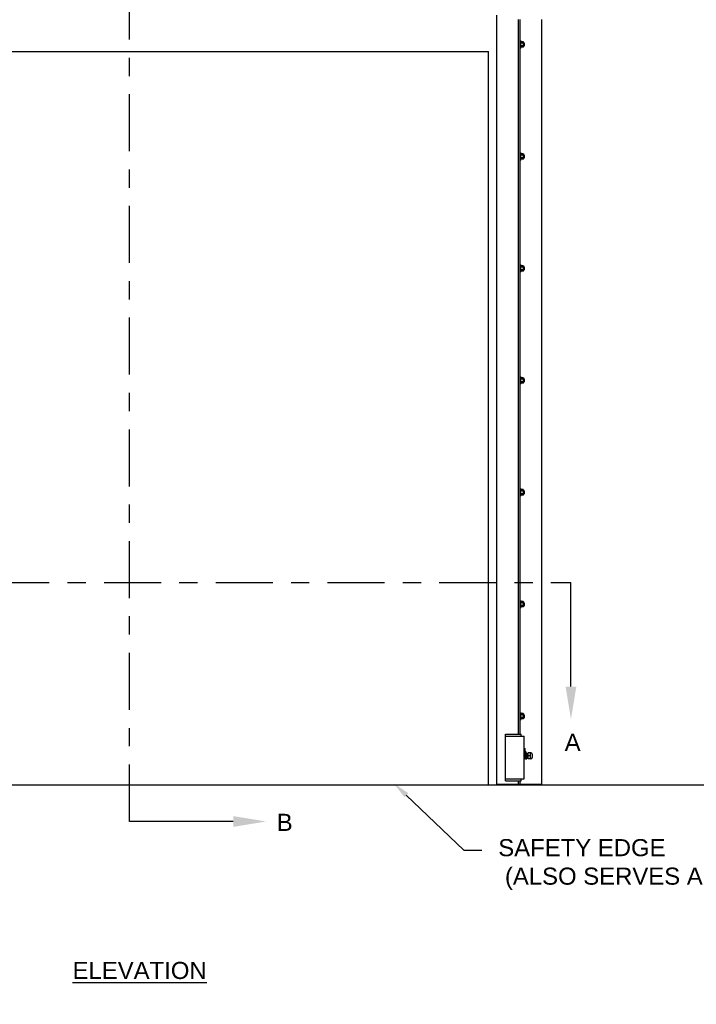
# Model space of a CAD drawing. Header units: inches. Extents: x 170 to 312, y 215 to 248.
# Tile 248 of 256: x 227.92 to 231.63, y 219.21 to 224.61. Entities that reach past the tile are written whole.
import ezdxf
from ezdxf import colors
from ezdxf.entities.mleader import LeaderData, LeaderLine
from ezdxf.math import Vec2, Vec3

# ---------------------------------------------------------------- set-up
doc = ezdxf.new("R2010")
doc.units = ezdxf.units.IN
doc.header["$LTSCALE"] = 0.25
doc.header["$MEASUREMENT"] = 0
doc.linetypes.add('CENTER', pattern=[2, 1.25, -0.25, 0.25, -0.25])
for name, color, linetype in [('ANNOTATIONS', 1, 'Continuous'), ('MOTOR LH', 7, 'Continuous'), ('SECTION CUTS', 6, 'CENTER')]:
    doc.layers.add(name, color=color, linetype=linetype)
doc.styles.add('ARIAL', font='arial.ttf', dxfattribs={"height": 0.09375})
doc.styles.get("Standard").update_dxf_attribs({"font": 'romans.shx'})

msp = doc.modelspace()

# ---------------------------------------------------------------- linework, layer by layer
at = {"layer": 'MOTOR LH'}
for p, q in [((230.5331, 220.41698), (230.5331, 224.63674)), ((230.65246, 220.69422), (230.65246, 224.61169)), ((230.66098, 220.69422), (230.66098, 224.61169)), ((230.78034, 220.41698), (230.78034, 224.61169)), ((230.66439, 224.49659), (230.66439, 224.45396)), ((230.6644, 224.4838), (230.6644, 224.48635)), ((230.67797, 224.49004), (230.6661, 224.49004)), ((230.67797, 224.48266), (230.6661, 224.48266)), ((230.67968, 224.48806), (230.67968, 224.46248)), ((230.68214, 224.4838), (230.68214, 224.46675)), ((230.68315, 224.48278), (230.68315, 224.46776)), ((226.45516, 224.43674), (230.48849, 224.43674)), ((230.48849, 220.41511), (230.48849, 224.43674)), ((230.67797, 224.46789), (230.6661, 224.46789)), ((230.67797, 224.46051), (230.6661, 224.46051)), ((230.66439, 223.88273), (230.66439, 223.8401)), ((230.6644, 223.86994), (230.6644, 223.87249)), ((230.67797, 223.87618), (230.6661, 223.87618)), ((230.67797, 223.8688), (230.6661, 223.8688)), ((230.67797, 223.85403), (230.6661, 223.85403)), ((230.67797, 223.84665), (230.6661, 223.84665)), ((230.67968, 223.8742), (230.67968, 223.84862)), ((230.68214, 223.86994), (230.68214, 223.85289)), ((230.68315, 223.86892), (230.68315, 223.8539)), ((230.66439, 223.26887), (230.66439, 223.22624)), ((230.6644, 223.25608), (230.6644, 223.25863)), ((230.67797, 223.26232), (230.6661, 223.26232)), ((230.67797, 223.25494), (230.6661, 223.25494)), ((230.67797, 223.24017), (230.6661, 223.24017)), ((230.67968, 223.26034), (230.67968, 223.23477)), ((230.68214, 223.25608), (230.68214, 223.23903)), ((230.68315, 223.25507), (230.68315, 223.24004)), ((230.67797, 223.23279), (230.6661, 223.23279)), ((230.66439, 222.65501), (230.66439, 222.61238)), ((230.6644, 222.64222), (230.6644, 222.64477)), ((230.67797, 222.64846), (230.6661, 222.64846)), ((230.67968, 222.64648), (230.67968, 222.62091)), ((230.67797, 222.64108), (230.6661, 222.64108)), ((230.67797, 222.62631), (230.6661, 222.62631)), ((230.67797, 222.61893), (230.6661, 222.61893)), ((230.68214, 222.64222), (230.68214, 222.62517)), ((230.68315, 222.64121), (230.68315, 222.62618)), ((230.66439, 222.04115), (230.66439, 221.99852)), ((230.6644, 222.02836), (230.6644, 222.03091)), ((230.67797, 222.0346), (230.6661, 222.0346)), ((230.67797, 222.02722), (230.6661, 222.02722)), ((230.67797, 222.01245), (230.6661, 222.01245)), ((230.67797, 222.00507), (230.6661, 222.00507)), ((230.67968, 222.03262), (230.67968, 222.00705)), ((230.68214, 222.02836), (230.68214, 222.01131)), ((230.68315, 222.02735), (230.68315, 222.01232)), ((230.66439, 221.42729), (230.66439, 221.38466)), ((230.6644, 221.4145), (230.6644, 221.41705)), ((230.67797, 221.42074), (230.6661, 221.42074)), ((230.67797, 221.41336), (230.6661, 221.41336)), ((230.67968, 221.41877), (230.67968, 221.39319)), ((230.68214, 221.4145), (230.68214, 221.39745)), ((230.68315, 221.41349), (230.68315, 221.39847)), ((230.67797, 221.39859), (230.6661, 221.39859)), ((230.67797, 221.39121), (230.6661, 221.39121)), ((230.66439, 220.81343), (230.66439, 220.7708)), ((230.6644, 220.80064), (230.6644, 220.80319)), ((230.67797, 220.80688), (230.6661, 220.80688)), ((230.67797, 220.7995), (230.6661, 220.7995)), ((230.67797, 220.78473), (230.6661, 220.78473)), ((230.67797, 220.77735), (230.6661, 220.77735)), ((230.67968, 220.80491), (230.67968, 220.77933)), ((230.68214, 220.80064), (230.68214, 220.78359)), ((230.68315, 220.79963), (230.68315, 220.78461)), ((230.58214, 220.69422), (230.66739, 220.69422)), ((230.58214, 220.43845), (230.58214, 220.69422)), ((230.58214, 220.68357), (230.68445, 220.68357)), ((230.66739, 220.68357), (230.66739, 220.69422)), ((230.68445, 220.44911), (230.68445, 220.68357)), ((230.68445, 220.61575), (230.68901, 220.61484)), ((230.68445, 220.60181), (230.68901, 220.60141)), ((230.68901, 220.55845), (230.68901, 220.61484)), ((230.69082, 220.60029), (230.69089, 220.55925)), ((230.69089, 220.59122), (230.698, 220.59122)), ((230.69089, 220.57523), (230.698, 220.57523)), ((230.69089, 220.55925), (230.698, 220.55925)), ((230.698, 220.59122), (230.698, 220.55925)), ((230.698, 220.56402), (230.69845, 220.56402)), ((230.70483, 220.55925), (230.70483, 220.59122)), ((230.71847, 220.59122), (230.70483, 220.59122)), ((230.72048, 220.57523), (230.70483, 220.57523)), ((230.71847, 220.55925), (230.70483, 220.55925)), ((230.71847, 220.59122), (230.72048, 220.58908)), ((230.71847, 220.55925), (230.71858, 220.5912)), ((230.71847, 220.55925), (230.72048, 220.56139)), ((230.72048, 220.55925), (230.72048, 220.55925)), ((230.72689, 220.58481), (230.72689, 220.56566)), ((230.58214, 220.44911), (230.68445, 220.44911)), ((230.58214, 220.43845), (230.66739, 220.43845)), ((230.65246, 220.41698), (230.65246, 220.43845)), ((230.66098, 220.41698), (230.66098, 220.43845)), ((230.66739, 220.43845), (230.66739, 220.44911)), ((224.56398, 220.41511), (232.39037, 220.41511)), ((230.78034, 220.41698), (230.5331, 220.41698))]:
    msp.add_line(p, q, dxfattribs=at)
for centre, radius, start, end in [((230.698, 220.56402), 0.000446, 270, 0), ((230.70304, 220.56402), 0.000446, 270.01026, 360), ((230.72048, 220.58481), 0.00641, 0, 90), ((230.72048, 220.56566), 0.00641, 270, 0)]:
    msp.add_arc(centre, radius, start, end, dxfattribs=at)
at = {"layer": 'MOTOR LH', "extrusion": (0, 0, -1)}
msp.add_ellipse((230.69267, 220.57523), major_axis=(0, 0.01678), ratio=0.9090909, start_param=5.7138504, end_param=6.0408195, dxfattribs=at)
at = {"layer": 'MOTOR LH'}
for points in [[(230.66098, 224.49659), (230.66439, 224.49659)], [(230.6644, 224.48806), (230.6661, 224.49004)], [(230.67797, 224.49004), (230.67968, 224.48806)], [(230.67968, 224.4838), (230.68214, 224.4838)], [(230.68214, 224.4838), (230.68315, 224.48278)], [(230.66439, 224.45396), (230.66098, 224.45396)], [(230.6644, 224.46675), (230.66439, 224.46675)], [(230.6661, 224.46051), (230.6644, 224.46248)], [(230.67968, 224.46248), (230.67797, 224.46051)], [(230.68214, 224.46675), (230.67968, 224.46675)], [(230.68315, 224.46776), (230.68214, 224.46675)], [(230.66098, 223.88273), (230.66439, 223.88273)], [(230.66439, 223.8401), (230.66098, 223.8401)], [(230.6644, 223.85289), (230.66439, 223.85289)], [(230.6644, 223.8742), (230.6661, 223.87618)], [(230.6661, 223.84665), (230.6644, 223.84862)], [(230.67797, 223.87618), (230.67968, 223.8742)], [(230.67968, 223.84862), (230.67797, 223.84665)], [(230.67968, 223.86994), (230.68214, 223.86994)], [(230.68214, 223.85289), (230.67968, 223.85289)], [(230.68214, 223.86994), (230.68315, 223.86892)], [(230.68315, 223.8539), (230.68214, 223.85289)], [(230.66098, 223.26887), (230.66439, 223.26887)], [(230.6644, 223.23903), (230.66439, 223.23903)], [(230.6644, 223.26034), (230.6661, 223.26232)], [(230.67797, 223.26232), (230.67968, 223.26034)], [(230.67968, 223.25608), (230.68214, 223.25608)], [(230.68214, 223.23903), (230.67968, 223.23903)], [(230.68214, 223.25608), (230.68315, 223.25507)], [(230.68315, 223.24004), (230.68214, 223.23903)], [(230.66439, 223.22624), (230.66098, 223.22624)], [(230.6661, 223.23279), (230.6644, 223.23477)], [(230.67968, 223.23477), (230.67797, 223.23279)], [(230.66098, 222.65501), (230.66439, 222.65501)], [(230.6644, 222.64648), (230.6661, 222.64846)], [(230.67797, 222.64846), (230.67968, 222.64648)], [(230.66439, 222.61238), (230.66098, 222.61238)], [(230.6644, 222.62517), (230.66439, 222.62517)], [(230.6661, 222.61893), (230.6644, 222.62091)], [(230.67968, 222.62091), (230.67797, 222.61893)], [(230.67968, 222.64222), (230.68214, 222.64222)], [(230.68214, 222.62517), (230.67968, 222.62517)], [(230.68214, 222.64222), (230.68315, 222.64121)], [(230.68315, 222.62618), (230.68214, 222.62517)], [(230.66098, 222.04115), (230.66439, 222.04115)], [(230.66439, 221.99852), (230.66098, 221.99852)], [(230.6644, 222.01131), (230.66439, 222.01131)], [(230.6644, 222.03262), (230.6661, 222.0346)], [(230.6661, 222.00507), (230.6644, 222.00705)], [(230.67797, 222.0346), (230.67968, 222.03262)], [(230.67968, 222.00705), (230.67797, 222.00507)], [(230.67968, 222.02836), (230.68214, 222.02836)], [(230.68214, 222.01131), (230.67968, 222.01131)], [(230.68214, 222.02836), (230.68315, 222.02735)], [(230.68315, 222.01232), (230.68214, 222.01131)], [(230.66098, 221.42729), (230.66439, 221.42729)], [(230.6644, 221.41877), (230.6661, 221.42074)], [(230.67797, 221.42074), (230.67968, 221.41877)], [(230.67968, 221.4145), (230.68214, 221.4145)], [(230.68214, 221.4145), (230.68315, 221.41349)], [(230.66439, 221.38466), (230.66098, 221.38466)], [(230.6644, 221.39745), (230.66439, 221.39745)], [(230.6661, 221.39121), (230.6644, 221.39319)], [(230.67968, 221.39319), (230.67797, 221.39121)], [(230.68214, 221.39745), (230.67968, 221.39745)], [(230.68315, 221.39847), (230.68214, 221.39745)], [(230.66098, 220.81343), (230.66439, 220.81343)], [(230.66439, 220.7708), (230.66098, 220.7708)], [(230.6644, 220.78359), (230.66439, 220.78359)], [(230.6644, 220.80491), (230.6661, 220.80688)], [(230.6661, 220.77735), (230.6644, 220.77933)], [(230.67797, 220.80688), (230.67968, 220.80491)], [(230.67968, 220.77933), (230.67797, 220.77735)], [(230.67968, 220.80064), (230.68214, 220.80064)], [(230.68214, 220.78359), (230.67968, 220.78359)], [(230.68214, 220.80064), (230.68315, 220.79963)], [(230.68315, 220.78461), (230.68214, 220.78359)], [(230.68901, 220.60029), (230.69082, 220.60029)], [(230.68901, 220.55845), (230.68445, 220.55845)], [(230.68901, 220.58993), (230.69089, 220.58993)], [(230.69089, 220.56053), (230.68901, 220.56053)], [(230.698, 220.58644), (230.6984, 220.58644)], [(230.69924, 220.56402), (230.69845, 220.56402)], [(230.69929, 220.58644), (230.70008, 220.58644)], [(230.70092, 220.56402), (230.70013, 220.56402)], [(230.70097, 220.58644), (230.70175, 220.58644)], [(230.70259, 220.56402), (230.70181, 220.56402)], [(230.70265, 220.58644), (230.70483, 220.58644)], [(230.70483, 220.56402), (230.70349, 220.56402)]]:
    msp.add_open_spline(points, degree=1, dxfattribs=at)
for points, knots in [([(230.6644, 224.48635), (230.66446, 224.48687), (230.6646, 224.48792), (230.66536, 224.48914), (230.66594, 224.48984), (230.6661, 224.49004)], [0, 0, 0, 0, 0.4062869, 0.82727, 1, 1, 1, 1]), ([(230.6661, 224.48266), (230.66566, 224.48323), (230.66474, 224.4844), (230.6644, 224.48568), (230.6644, 224.48633), (230.6644, 224.48635)], [0, 0, 0, 0, 0.4843418, 0.9863253, 1, 1, 1, 1]), ([(230.6644, 224.47527), (230.6644, 224.47544), (230.66441, 224.47655), (230.66469, 224.47861), (230.66537, 224.48089), (230.66592, 224.48222), (230.6661, 224.48266)], [0, 0, 0, 0, 0.0665352, 0.4352862, 0.8145477, 1, 1, 1, 1]), ([(230.67968, 224.48635), (230.67961, 224.48687), (230.67948, 224.48792), (230.67872, 224.48914), (230.67814, 224.48984), (230.67797, 224.49004)], [0, 0, 0, 0, 0.40629469, 0.8272685, 1, 1, 1, 1]), ([(230.67797, 224.48266), (230.67842, 224.48323), (230.67933, 224.4844), (230.67967, 224.48568), (230.67968, 224.48633), (230.67968, 224.48635)], [0, 0, 0, 0, 0.4843315, 0.9863252, 1, 1, 1, 1]), ([(230.67968, 224.47527), (230.67968, 224.47544), (230.67966, 224.47655), (230.67938, 224.47861), (230.6787, 224.48089), (230.67815, 224.48222), (230.67797, 224.48266)], [0, 0, 0, 0, 0.0665352, 0.4352862, 0.8145477, 1, 1, 1, 1]), ([(230.6661, 224.46789), (230.66585, 224.46851), (230.66525, 224.46999), (230.66456, 224.47246), (230.66445, 224.47433), (230.6644, 224.47527)], [0, 0, 0, 0, 0.2654595, 0.6280849, 1, 1, 1, 1]), ([(230.6644, 224.4642), (230.66446, 224.46471), (230.6646, 224.46577), (230.66536, 224.46699), (230.66594, 224.46769), (230.6661, 224.46789)], [0, 0, 0, 0, 0.40628648, 0.82726969, 1, 1, 1, 1]), ([(230.6661, 224.46051), (230.66566, 224.46108), (230.66474, 224.46225), (230.6644, 224.46353), (230.6644, 224.46418), (230.6644, 224.4642)], [0, 0, 0, 0, 0.4843415, 0.9863242, 1, 1, 1, 1]), ([(230.67797, 224.46789), (230.67823, 224.46851), (230.67882, 224.46999), (230.67952, 224.47246), (230.67962, 224.47433), (230.67968, 224.47527)], [0, 0, 0, 0, 0.2654613, 0.6280785, 1, 1, 1, 1]), ([(230.67968, 224.4642), (230.67961, 224.46471), (230.67948, 224.46577), (230.67872, 224.46699), (230.67814, 224.46769), (230.67797, 224.46789)], [0, 0, 0, 0, 0.4062945, 0.8272686, 1, 1, 1, 1]), ([(230.67797, 224.46051), (230.67842, 224.46108), (230.67933, 224.46225), (230.67967, 224.46353), (230.67968, 224.46418), (230.67968, 224.4642)], [0, 0, 0, 0, 0.4843323, 0.9863252, 1, 1, 1, 1]), ([(230.6644, 223.87249), (230.66446, 223.87301), (230.6646, 223.87406), (230.66536, 223.87528), (230.66594, 223.87598), (230.6661, 223.87618)], [0, 0, 0, 0, 0.4062869, 0.82727, 1, 1, 1, 1]), ([(230.6661, 223.8688), (230.66566, 223.86937), (230.66474, 223.87054), (230.6644, 223.87182), (230.6644, 223.87247), (230.6644, 223.87249)], [0, 0, 0, 0, 0.4843418, 0.9863253, 1, 1, 1, 1]), ([(230.6644, 223.86141), (230.6644, 223.86158), (230.66441, 223.86269), (230.66469, 223.86475), (230.66537, 223.86704), (230.66592, 223.86836), (230.6661, 223.8688)], [0, 0, 0, 0, 0.0665352, 0.4352862, 0.8145477, 1, 1, 1, 1]), ([(230.6661, 223.85403), (230.66585, 223.85466), (230.66525, 223.85613), (230.66456, 223.8586), (230.66445, 223.86047), (230.6644, 223.86141)], [0, 0, 0, 0, 0.2654595, 0.6280849, 1, 1, 1, 1]), ([(230.6644, 223.85034), (230.66446, 223.85086), (230.6646, 223.85191), (230.66536, 223.85313), (230.66594, 223.85383), (230.6661, 223.85403)], [0, 0, 0, 0, 0.40628648, 0.82726969, 1, 1, 1, 1]), ([(230.6661, 223.84665), (230.66566, 223.84722), (230.66474, 223.84839), (230.6644, 223.84967), (230.6644, 223.85032), (230.6644, 223.85034)], [0, 0, 0, 0, 0.4843415, 0.9863242, 1, 1, 1, 1]), ([(230.67968, 223.87249), (230.67961, 223.87301), (230.67948, 223.87406), (230.67872, 223.87528), (230.67814, 223.87598), (230.67797, 223.87618)], [0, 0, 0, 0, 0.40629469, 0.8272685, 1, 1, 1, 1]), ([(230.67797, 223.8688), (230.67842, 223.86937), (230.67933, 223.87054), (230.67967, 223.87182), (230.67968, 223.87247), (230.67968, 223.87249)], [0, 0, 0, 0, 0.4843315, 0.9863252, 1, 1, 1, 1]), ([(230.67968, 223.86141), (230.67968, 223.86158), (230.67966, 223.86269), (230.67938, 223.86475), (230.6787, 223.86704), (230.67815, 223.86836), (230.67797, 223.8688)], [0, 0, 0, 0, 0.0665352, 0.4352862, 0.8145477, 1, 1, 1, 1]), ([(230.67797, 223.85403), (230.67823, 223.85466), (230.67882, 223.85613), (230.67952, 223.8586), (230.67962, 223.86047), (230.67968, 223.86141)], [0, 0, 0, 0, 0.2654613, 0.6280785, 1, 1, 1, 1]), ([(230.67968, 223.85034), (230.67961, 223.85086), (230.67948, 223.85191), (230.67872, 223.85313), (230.67814, 223.85383), (230.67797, 223.85403)], [0, 0, 0, 0, 0.4062945, 0.8272686, 1, 1, 1, 1]), ([(230.67797, 223.84665), (230.67842, 223.84722), (230.67933, 223.84839), (230.67967, 223.84967), (230.67968, 223.85032), (230.67968, 223.85034)], [0, 0, 0, 0, 0.4843323, 0.9863252, 1, 1, 1, 1]), ([(230.6644, 223.25863), (230.66446, 223.25915), (230.6646, 223.2602), (230.66536, 223.26142), (230.66594, 223.26212), (230.6661, 223.26232)], [0, 0, 0, 0, 0.4062869, 0.82727, 1, 1, 1, 1]), ([(230.6661, 223.25494), (230.66566, 223.25551), (230.66474, 223.25668), (230.6644, 223.25796), (230.6644, 223.25861), (230.6644, 223.25863)], [0, 0, 0, 0, 0.4843418, 0.9863253, 1, 1, 1, 1]), ([(230.6644, 223.24755), (230.6644, 223.24772), (230.66441, 223.24883), (230.66469, 223.25089), (230.66537, 223.25318), (230.66592, 223.2545), (230.6661, 223.25494)], [0, 0, 0, 0, 0.0665352, 0.4352862, 0.8145477, 1, 1, 1, 1]), ([(230.6661, 223.24017), (230.66585, 223.2408), (230.66525, 223.24228), (230.66456, 223.24474), (230.66445, 223.24661), (230.6644, 223.24755)], [0, 0, 0, 0, 0.2654595, 0.6280849, 1, 1, 1, 1]), ([(230.6644, 223.23648), (230.66446, 223.237), (230.6646, 223.23805), (230.66536, 223.23927), (230.66594, 223.23997), (230.6661, 223.24017)], [0, 0, 0, 0, 0.40628648, 0.82726969, 1, 1, 1, 1]), ([(230.67968, 223.25863), (230.67961, 223.25915), (230.67948, 223.2602), (230.67872, 223.26142), (230.67814, 223.26212), (230.67797, 223.26232)], [0, 0, 0, 0, 0.40629469, 0.8272685, 1, 1, 1, 1]), ([(230.67797, 223.25494), (230.67842, 223.25551), (230.67933, 223.25668), (230.67967, 223.25796), (230.67968, 223.25861), (230.67968, 223.25863)], [0, 0, 0, 0, 0.4843315, 0.9863252, 1, 1, 1, 1]), ([(230.67968, 223.24755), (230.67968, 223.24772), (230.67966, 223.24883), (230.67938, 223.25089), (230.6787, 223.25318), (230.67815, 223.2545), (230.67797, 223.25494)], [0, 0, 0, 0, 0.0665352, 0.4352862, 0.8145477, 1, 1, 1, 1]), ([(230.67797, 223.24017), (230.67823, 223.2408), (230.67882, 223.24228), (230.67952, 223.24474), (230.67962, 223.24661), (230.67968, 223.24755)], [0, 0, 0, 0, 0.2654613, 0.6280785, 1, 1, 1, 1]), ([(230.67968, 223.23648), (230.67961, 223.237), (230.67948, 223.23805), (230.67872, 223.23927), (230.67814, 223.23997), (230.67797, 223.24017)], [0, 0, 0, 0, 0.4062945, 0.8272686, 1, 1, 1, 1]), ([(230.6661, 223.23279), (230.66566, 223.23336), (230.66474, 223.23453), (230.6644, 223.23581), (230.6644, 223.23646), (230.6644, 223.23648)], [0, 0, 0, 0, 0.4843415, 0.9863242, 1, 1, 1, 1]), ([(230.67797, 223.23279), (230.67842, 223.23336), (230.67933, 223.23453), (230.67967, 223.23581), (230.67968, 223.23646), (230.67968, 223.23648)], [0, 0, 0, 0, 0.4843323, 0.9863252, 1, 1, 1, 1]), ([(230.6644, 222.64477), (230.66446, 222.64529), (230.6646, 222.64634), (230.66536, 222.64756), (230.66594, 222.64826), (230.6661, 222.64846)], [0, 0, 0, 0, 0.4062869, 0.82727, 1, 1, 1, 1]), ([(230.6661, 222.64108), (230.66566, 222.64165), (230.66474, 222.64282), (230.6644, 222.6441), (230.6644, 222.64475), (230.6644, 222.64477)], [0, 0, 0, 0, 0.4843418, 0.9863253, 1, 1, 1, 1]), ([(230.67968, 222.64477), (230.67961, 222.64529), (230.67948, 222.64634), (230.67872, 222.64756), (230.67814, 222.64826), (230.67797, 222.64846)], [0, 0, 0, 0, 0.40629469, 0.8272685, 1, 1, 1, 1]), ([(230.67797, 222.64108), (230.67842, 222.64165), (230.67933, 222.64282), (230.67967, 222.6441), (230.67968, 222.64475), (230.67968, 222.64477)], [0, 0, 0, 0, 0.4843315, 0.9863252, 1, 1, 1, 1]), ([(230.6644, 222.6337), (230.6644, 222.63386), (230.66441, 222.63497), (230.66469, 222.63704), (230.66537, 222.63932), (230.66592, 222.64064), (230.6661, 222.64108)], [0, 0, 0, 0, 0.0665352, 0.4352862, 0.8145477, 1, 1, 1, 1]), ([(230.6661, 222.62631), (230.66585, 222.62694), (230.66525, 222.62842), (230.66456, 222.63088), (230.66445, 222.63275), (230.6644, 222.6337)], [0, 0, 0, 0, 0.2654595, 0.6280849, 1, 1, 1, 1]), ([(230.6644, 222.62262), (230.66446, 222.62314), (230.6646, 222.62419), (230.66536, 222.62541), (230.66594, 222.62611), (230.6661, 222.62631)], [0, 0, 0, 0, 0.40628648, 0.82726969, 1, 1, 1, 1]), ([(230.6661, 222.61893), (230.66566, 222.6195), (230.66474, 222.62067), (230.6644, 222.62195), (230.6644, 222.6226), (230.6644, 222.62262)], [0, 0, 0, 0, 0.4843415, 0.9863242, 1, 1, 1, 1]), ([(230.67968, 222.6337), (230.67968, 222.63386), (230.67966, 222.63497), (230.67938, 222.63704), (230.6787, 222.63932), (230.67815, 222.64064), (230.67797, 222.64108)], [0, 0, 0, 0, 0.0665352, 0.4352862, 0.8145477, 1, 1, 1, 1]), ([(230.67797, 222.62631), (230.67823, 222.62694), (230.67882, 222.62842), (230.67952, 222.63088), (230.67962, 222.63275), (230.67968, 222.6337)], [0, 0, 0, 0, 0.2654613, 0.6280785, 1, 1, 1, 1]), ([(230.67968, 222.62262), (230.67961, 222.62314), (230.67948, 222.62419), (230.67872, 222.62541), (230.67814, 222.62611), (230.67797, 222.62631)], [0, 0, 0, 0, 0.4062945, 0.8272686, 1, 1, 1, 1]), ([(230.67797, 222.61893), (230.67842, 222.6195), (230.67933, 222.62067), (230.67967, 222.62195), (230.67968, 222.6226), (230.67968, 222.62262)], [0, 0, 0, 0, 0.4843323, 0.9863252, 1, 1, 1, 1]), ([(230.6644, 222.03091), (230.66446, 222.03143), (230.6646, 222.03248), (230.66536, 222.0337), (230.66594, 222.0344), (230.6661, 222.0346)], [0, 0, 0, 0, 0.4062869, 0.82727, 1, 1, 1, 1]), ([(230.6661, 222.02722), (230.66566, 222.02779), (230.66474, 222.02896), (230.6644, 222.03024), (230.6644, 222.03089), (230.6644, 222.03091)], [0, 0, 0, 0, 0.4843418, 0.9863253, 1, 1, 1, 1]), ([(230.6644, 222.01984), (230.6644, 222.02), (230.66441, 222.02111), (230.66469, 222.02318), (230.66537, 222.02546), (230.66592, 222.02678), (230.6661, 222.02722)], [0, 0, 0, 0, 0.0665352, 0.4352862, 0.8145477, 1, 1, 1, 1]), ([(230.6661, 222.01245), (230.66585, 222.01308), (230.66525, 222.01456), (230.66456, 222.01702), (230.66445, 222.01889), (230.6644, 222.01984)], [0, 0, 0, 0, 0.2654595, 0.6280849, 1, 1, 1, 1]), ([(230.6644, 222.00876), (230.66446, 222.00928), (230.6646, 222.01033), (230.66536, 222.01155), (230.66594, 222.01225), (230.6661, 222.01245)], [0, 0, 0, 0, 0.40628648, 0.82726969, 1, 1, 1, 1]), ([(230.6661, 222.00507), (230.66566, 222.00564), (230.66474, 222.00681), (230.6644, 222.00809), (230.6644, 222.00874), (230.6644, 222.00876)], [0, 0, 0, 0, 0.4843415, 0.9863242, 1, 1, 1, 1]), ([(230.67968, 222.03091), (230.67961, 222.03143), (230.67948, 222.03248), (230.67872, 222.0337), (230.67814, 222.0344), (230.67797, 222.0346)], [0, 0, 0, 0, 0.40629469, 0.8272685, 1, 1, 1, 1]), ([(230.67797, 222.02722), (230.67842, 222.02779), (230.67933, 222.02896), (230.67967, 222.03024), (230.67968, 222.03089), (230.67968, 222.03091)], [0, 0, 0, 0, 0.4843315, 0.9863252, 1, 1, 1, 1]), ([(230.67968, 222.01984), (230.67968, 222.02), (230.67966, 222.02111), (230.67938, 222.02318), (230.6787, 222.02546), (230.67815, 222.02678), (230.67797, 222.02722)], [0, 0, 0, 0, 0.0665352, 0.4352862, 0.8145477, 1, 1, 1, 1]), ([(230.67797, 222.01245), (230.67823, 222.01308), (230.67882, 222.01456), (230.67952, 222.01702), (230.67962, 222.01889), (230.67968, 222.01984)], [0, 0, 0, 0, 0.2654613, 0.6280785, 1, 1, 1, 1]), ([(230.67968, 222.00876), (230.67961, 222.00928), (230.67948, 222.01033), (230.67872, 222.01155), (230.67814, 222.01225), (230.67797, 222.01245)], [0, 0, 0, 0, 0.4062945, 0.8272686, 1, 1, 1, 1]), ([(230.67797, 222.00507), (230.67842, 222.00564), (230.67933, 222.00681), (230.67967, 222.00809), (230.67968, 222.00874), (230.67968, 222.00876)], [0, 0, 0, 0, 0.4843323, 0.9863252, 1, 1, 1, 1]), ([(230.6644, 221.41705), (230.66446, 221.41757), (230.6646, 221.41862), (230.66536, 221.41984), (230.66594, 221.42054), (230.6661, 221.42074)], [0, 0, 0, 0, 0.4062869, 0.82727, 1, 1, 1, 1]), ([(230.6661, 221.41336), (230.66566, 221.41393), (230.66474, 221.4151), (230.6644, 221.41638), (230.6644, 221.41703), (230.6644, 221.41705)], [0, 0, 0, 0, 0.4843418, 0.9863253, 1, 1, 1, 1]), ([(230.6644, 221.40598), (230.6644, 221.40615), (230.66441, 221.40725), (230.66469, 221.40932), (230.66537, 221.4116), (230.66592, 221.41292), (230.6661, 221.41336)], [0, 0, 0, 0, 0.0665352, 0.4352862, 0.8145477, 1, 1, 1, 1]), ([(230.6661, 221.39859), (230.66585, 221.39922), (230.66525, 221.4007), (230.66456, 221.40316), (230.66445, 221.40503), (230.6644, 221.40598)], [0, 0, 0, 0, 0.2654595, 0.6280849, 1, 1, 1, 1]), ([(230.67968, 221.41705), (230.67961, 221.41757), (230.67948, 221.41862), (230.67872, 221.41984), (230.67814, 221.42054), (230.67797, 221.42074)], [0, 0, 0, 0, 0.40629469, 0.8272685, 1, 1, 1, 1]), ([(230.67797, 221.41336), (230.67842, 221.41393), (230.67933, 221.4151), (230.67967, 221.41638), (230.67968, 221.41703), (230.67968, 221.41705)], [0, 0, 0, 0, 0.4843315, 0.9863252, 1, 1, 1, 1]), ([(230.67968, 221.40598), (230.67968, 221.40615), (230.67966, 221.40725), (230.67938, 221.40932), (230.6787, 221.4116), (230.67815, 221.41292), (230.67797, 221.41336)], [0, 0, 0, 0, 0.0665352, 0.4352862, 0.8145477, 1, 1, 1, 1]), ([(230.67797, 221.39859), (230.67823, 221.39922), (230.67882, 221.4007), (230.67952, 221.40316), (230.67962, 221.40503), (230.67968, 221.40598)], [0, 0, 0, 0, 0.2654613, 0.6280785, 1, 1, 1, 1]), ([(230.6644, 221.3949), (230.66446, 221.39542), (230.6646, 221.39647), (230.66536, 221.39769), (230.66594, 221.39839), (230.6661, 221.39859)], [0, 0, 0, 0, 0.40628648, 0.82726969, 1, 1, 1, 1]), ([(230.6661, 221.39121), (230.66566, 221.39178), (230.66474, 221.39295), (230.6644, 221.39423), (230.6644, 221.39488), (230.6644, 221.3949)], [0, 0, 0, 0, 0.4843415, 0.9863242, 1, 1, 1, 1]), ([(230.67968, 221.3949), (230.67961, 221.39542), (230.67948, 221.39647), (230.67872, 221.39769), (230.67814, 221.39839), (230.67797, 221.39859)], [0, 0, 0, 0, 0.4062945, 0.8272686, 1, 1, 1, 1]), ([(230.67797, 221.39121), (230.67842, 221.39178), (230.67933, 221.39295), (230.67967, 221.39423), (230.67968, 221.39488), (230.67968, 221.3949)], [0, 0, 0, 0, 0.4843323, 0.9863252, 1, 1, 1, 1]), ([(230.6644, 220.80319), (230.66446, 220.80371), (230.6646, 220.80476), (230.66536, 220.80599), (230.66594, 220.80668), (230.6661, 220.80688)], [0, 0, 0, 0, 0.4062869, 0.82727, 1, 1, 1, 1]), ([(230.6661, 220.7995), (230.66566, 220.80007), (230.66474, 220.80124), (230.6644, 220.80252), (230.6644, 220.80318), (230.6644, 220.80319)], [0, 0, 0, 0, 0.4843418, 0.9863253, 1, 1, 1, 1]), ([(230.6644, 220.79212), (230.6644, 220.79229), (230.66441, 220.79339), (230.66469, 220.79546), (230.66537, 220.79774), (230.66592, 220.79907), (230.6661, 220.7995)], [0, 0, 0, 0, 0.0665352, 0.4352862, 0.8145477, 1, 1, 1, 1]), ([(230.6661, 220.78473), (230.66585, 220.78536), (230.66525, 220.78684), (230.66456, 220.7893), (230.66445, 220.79117), (230.6644, 220.79212)], [0, 0, 0, 0, 0.2654595, 0.6280849, 1, 1, 1, 1]), ([(230.6644, 220.78104), (230.66446, 220.78156), (230.6646, 220.78261), (230.66536, 220.78383), (230.66594, 220.78453), (230.6661, 220.78473)], [0, 0, 0, 0, 0.40628648, 0.82726969, 1, 1, 1, 1]), ([(230.6661, 220.77735), (230.66566, 220.77792), (230.66474, 220.77909), (230.6644, 220.78037), (230.6644, 220.78102), (230.6644, 220.78104)], [0, 0, 0, 0, 0.4843415, 0.9863242, 1, 1, 1, 1]), ([(230.67968, 220.80319), (230.67961, 220.80371), (230.67948, 220.80476), (230.67872, 220.80599), (230.67814, 220.80668), (230.67797, 220.80688)], [0, 0, 0, 0, 0.40629469, 0.8272685, 1, 1, 1, 1]), ([(230.67797, 220.7995), (230.67842, 220.80007), (230.67933, 220.80124), (230.67967, 220.80252), (230.67968, 220.80318), (230.67968, 220.80319)], [0, 0, 0, 0, 0.4843315, 0.9863252, 1, 1, 1, 1]), ([(230.67968, 220.79212), (230.67968, 220.79229), (230.67966, 220.79339), (230.67938, 220.79546), (230.6787, 220.79774), (230.67815, 220.79907), (230.67797, 220.7995)], [0, 0, 0, 0, 0.0665352, 0.4352862, 0.8145477, 1, 1, 1, 1]), ([(230.67797, 220.78473), (230.67823, 220.78536), (230.67882, 220.78684), (230.67952, 220.7893), (230.67962, 220.79117), (230.67968, 220.79212)], [0, 0, 0, 0, 0.2654613, 0.6280785, 1, 1, 1, 1]), ([(230.67968, 220.78104), (230.67961, 220.78156), (230.67948, 220.78261), (230.67872, 220.78383), (230.67814, 220.78453), (230.67797, 220.78473)], [0, 0, 0, 0, 0.4062945, 0.8272686, 1, 1, 1, 1]), ([(230.67797, 220.77735), (230.67842, 220.77792), (230.67933, 220.77909), (230.67967, 220.78037), (230.67968, 220.78102), (230.67968, 220.78104)], [0, 0, 0, 0, 0.4843323, 0.9863252, 1, 1, 1, 1]), ([(230.69841, 220.58638), (230.6984, 220.58646), (230.69839, 220.58662), (230.69876, 220.58695), (230.69926, 220.58677), (230.6993, 220.58641), (230.69937, 220.58592), (230.69941, 220.58506), (230.69942, 220.58461)], [0, 0, 0, 0, 0.1201309, 0.222549, 0.3172181, 0.5093461, 0.7427656, 1, 1, 1, 1]), ([(230.6984, 220.58644), (230.69842, 220.58637), (230.69846, 220.58622), (230.69854, 220.58505), (230.69862, 220.58295), (230.69871, 220.57963), (230.69878, 220.57671), (230.69882, 220.57523)], [0, 0, 0, 0, 0.16406261, 0.33391862, 0.5037761, 0.74797897, 1, 1, 1, 1]), ([(230.70011, 220.56403), (230.70011, 220.56396), (230.70012, 220.56382), (230.69976, 220.56351), (230.69926, 220.5637), (230.69923, 220.56404), (230.69913, 220.56477), (230.69906, 220.56664), (230.69898, 220.56948), (230.6989, 220.57241), (230.69885, 220.5742), (230.69882, 220.57523)], [0, 0, 0, 0, 0.04327057, 0.08914468, 0.13154782, 0.21760374, 0.32215443, 0.53187285, 0.73473665, 0.84636244, 1, 1, 1, 1]), ([(230.69942, 220.58461), (230.69944, 220.5843), (230.69949, 220.58333), (230.69955, 220.58096), (230.69962, 220.57806), (230.69968, 220.57627), (230.69971, 220.57523)], [0, 0, 0, 0, 0.1679627, 0.528528, 0.7269287, 1, 1, 1, 1]), ([(230.69944, 220.58461), (230.69946, 220.58414), (230.69952, 220.58286), (230.6996, 220.57961), (230.6997, 220.57571), (230.69978, 220.57228), (230.69985, 220.56956), (230.69993, 220.56684), (230.70003, 220.56452), (230.7001, 220.56419), (230.70013, 220.56402)], [0, 0, 0, 0, 0.0847762, 0.2341586, 0.3883237, 0.4922273, 0.5925868, 0.6929456, 0.8484536, 1, 1, 1, 1]), ([(230.70008, 220.58643), (230.70009, 220.5866), (230.70011, 220.58679), (230.70051, 220.58691), (230.70076, 220.58684), (230.70111, 220.58646), (230.70097, 220.58627), (230.70105, 220.5852), (230.7011, 220.58465)], [0, 0, 0, 0, 0.2295401, 0.2734439, 0.3123554, 0.3541739, 0.6696716, 1, 1, 1, 1]), ([(230.70008, 220.58644), (230.7001, 220.58637), (230.70014, 220.58622), (230.70022, 220.58505), (230.7003, 220.58295), (230.70039, 220.57963), (230.70048, 220.57571), (230.70057, 220.57229), (230.70063, 220.56966), (230.70067, 220.5683), (230.70069, 220.56766)], [0, 0, 0, 0, 0.1112508, 0.2264305, 0.3416111, 0.5072057, 0.6781016, 0.7932815, 0.9045328, 1, 1, 1, 1]), ([(230.70071, 220.56766), (230.70069, 220.56828), (230.70065, 220.56944), (230.70061, 220.57146), (230.70054, 220.57336), (230.70051, 220.57457), (230.7005, 220.57524)], [0, 0, 0, 0, 0.30189283, 0.57126156, 0.76248171, 1, 1, 1, 1]), ([(230.70181, 220.56402), (230.7018, 220.56389), (230.70178, 220.56369), (230.70128, 220.56351), (230.70078, 220.56397), (230.70091, 220.56431), (230.70079, 220.56523), (230.70075, 220.56628), (230.70072, 220.56725), (230.70071, 220.56766)], [0, 0, 0, 0, 0.1447852, 0.2176906, 0.2965525, 0.4917327, 0.6878973, 0.867078, 1, 1, 1, 1]), ([(230.7011, 220.58465), (230.70111, 220.58443), (230.70116, 220.5836), (230.70121, 220.58137), (230.7013, 220.57837), (230.70135, 220.57642), (230.70139, 220.57524)], [0, 0, 0, 0, 0.1292833, 0.488595, 0.6910463, 1, 1, 1, 1]), ([(230.70112, 220.58465), (230.70114, 220.58417), (230.7012, 220.58287), (230.70128, 220.57961), (230.70138, 220.57571), (230.70146, 220.57228), (230.70153, 220.56956), (230.7016, 220.56684), (230.70171, 220.56452), (230.70177, 220.56419), (230.70181, 220.56402)], [0, 0, 0, 0, 0.0870476, 0.2360592, 0.3898417, 0.4934874, 0.5935976, 0.6937076, 0.8488297, 1, 1, 1, 1]), ([(230.70175, 220.58644), (230.70176, 220.58657), (230.70178, 220.58677), (230.70228, 220.58695), (230.70278, 220.58649), (230.70266, 220.58616), (230.70277, 220.58523), (230.70281, 220.58424), (230.70283, 220.58333), (230.70284, 220.58298)], [0, 0, 0, 0, 0.14777, 0.2221785, 0.302666, 0.5018703, 0.7020789, 0.8849541, 1, 1, 1, 1]), ([(230.70175, 220.58644), (230.70178, 220.58637), (230.70182, 220.58622), (230.70189, 220.58505), (230.70198, 220.58295), (230.70206, 220.57963), (230.70216, 220.5757), (230.70225, 220.57231), (230.70229, 220.57029), (230.70232, 220.56945), (230.70232, 220.56936)], [0, 0, 0, 0, 0.1212347, 0.2467504, 0.3722672, 0.5527221, 0.7389539, 0.86447, 0.9857048, 1, 1, 1, 1]), ([(230.70234, 220.56936), (230.70233, 220.56979), (230.7023, 220.5708), (230.70225, 220.57285), (230.7022, 220.57439), (230.70217, 220.57523)], [0, 0, 0, 0, 0.25689322, 0.60089186, 1, 1, 1, 1]), ([(230.70304, 220.56357), (230.70291, 220.56363), (230.70267, 220.56373), (230.70254, 220.56429), (230.70248, 220.56516), (230.7024, 220.56683), (230.70236, 220.56868), (230.70234, 220.56936)], [0, 0, 0, 0, 0.1384427, 0.2577239, 0.4493445, 0.7990682, 1, 1, 1, 1]), ([(230.70284, 220.58298), (230.70287, 220.58231), (230.70291, 220.58109), (230.70295, 220.57901), (230.70302, 220.5771), (230.70305, 220.57589), (230.70307, 220.57523)], [0, 0, 0, 0, 0.3209037, 0.5829364, 0.7689496, 1, 1, 1, 1]), ([(230.70286, 220.58298), (230.7029, 220.58189), (230.70296, 220.57963), (230.70305, 220.5757), (230.70314, 220.57228), (230.70321, 220.56956), (230.70328, 220.56684), (230.70338, 220.56452), (230.70345, 220.56419), (230.70349, 220.56402)], [0, 0, 0, 0, 0.1576479, 0.3272144, 0.4414984, 0.5518843, 0.6622696, 0.8333135, 1, 1, 1, 1]), ([(230.72048, 220.55925), (230.72024, 220.55929), (230.71976, 220.55939), (230.71909, 220.55969), (230.71868, 220.5594), (230.71847, 220.55925)], [0, 0, 0, 0, 0.3172279, 0.6455191, 1, 1, 1, 1]), ([(230.71849, 220.59121), (230.71849, 220.59121), (230.71848, 220.5912), (230.71866, 220.5912), (230.71914, 220.59121), (230.71942, 220.59122), (230.71967, 220.59122), (230.72004, 220.59122), (230.72033, 220.59122), (230.72048, 220.59122)], [0, 0, 0, 0, 0.41508411, 0.74936318, 0.83710675, 0.86923148, 0.89695074, 0.94781798, 1, 1, 1, 1])]:
    msp.add_open_spline(points, degree=3, knots=knots, dxfattribs=at)
at = {"layer": 'SECTION CUTS'}
for p, q in [((228.51938, 220.21502), (228.51938, 225.4303)), ((225.93058, 221.52459), (230.94011, 221.52459))]:
    msp.add_line(p, q, dxfattribs=at)

# ---------------------------------------------------------------- texts
at = {"layer": 'ANNOTATIONS', "insert": (228.57572, 219.44522), "char_height": 0.09375, "width": 3.0834986, "attachment_point": 2, "style": 'ARIAL'}
msp.add_mtext('{\\LELEVATION}', dxfattribs=at)
at = {"layer": 'SECTION CUTS', "style": 'ARIAL'}
for s, p in [('A', (230.90564, 220.60215)), ('B', (229.32741, 220.16333))]:
    msp.add_text(s, height=0.09375, dxfattribs=at).set_placement(p)

# ---------------------------------------------------------------- leaders
at = {"layer": 'ANNOTATIONS'}
ml = msp.add_multileader_mtext('Standard', dxfattribs=at)
ml.set_content('SAFETY EDGE\\P (ALSO SERVES AS WEATHERSTRIPPING)', color=256, style='ARIAL')
ml.set_leader_properties()
ml.build(insert=Vec2(0, 0))
ml.multileader.update_dxf_attribs({"dogleg_length": 0.36, "arrow_head_size": 0.09375})
ctx = ml.context
ctx.base_point, ctx.char_height, ctx.arrow_head_size, ctx.landing_gap_size, ctx.plane_origin = Vec3(230.45169, 220.0578), 0.09375, 0.09375, 0.09, Vec3(229.66665, 219.62457)
notes = []
notes.append((ctx, [(0, (1, 1, 0), (230.35373, 220.0578), (1, 0), 0.09796, [(0, [(229.96956, 220.42387)], 0, [])])]))
ctx.mtext.insert, ctx.mtext.flow_direction = Vec3(230.54169, 220.11845), 5
at = {"layer": 'SECTION CUTS'}
ml = msp.add_multileader_mtext('Standard', dxfattribs=at)
ml.set_content('', color=256)
ml.set_leader_properties()
ml.build(insert=Vec2(0, 0))
ml.multileader.update_dxf_attribs({"dogleg_length": 0, "arrow_head_size": 0.18})
ctx = ml.context
ctx.base_point, ctx.char_height, ctx.arrow_head_size, ctx.landing_gap_size, ctx.plane_origin = Vec3(230.94011, 221.52459), 0.18, 0.18, 0, Vec3(230.94011, 220.77507)
notes.append((ctx, [(0, (1, 1, 0), (230.94011, 221.52459), (1, 0), 0, [(0, [(230.94011, 220.77507)], 0, [])])]))
ctx.mtext.insert, ctx.mtext.flow_direction = Vec3(230.94011, 221.61459), 5
ml = msp.add_multileader_mtext('Standard', dxfattribs=at)
ml.set_content('', color=256)
ml.set_leader_properties()
ml.build(insert=Vec2(0, 0))
ml.multileader.update_dxf_attribs({"dogleg_length": 0, "arrow_head_size": 0.18})
ctx = ml.context
ctx.base_point, ctx.char_height, ctx.arrow_head_size, ctx.landing_gap_size, ctx.plane_origin, ctx.plane_x_axis, ctx.plane_y_axis = Vec3(228.51938, 220.21502), 0.18, 0.18, 0, Vec3(229.2689, 220.21502), Vec3(0, 1), Vec3(-1, 0)
notes.append((ctx, [(0, (1, 1, 0), (228.51938, 220.21502), (1, 0), 0, [(0, [(229.2689, 220.21502)], 0, [])])]))
ctx.mtext.insert, ctx.mtext.text_direction, ctx.mtext.rotation, ctx.mtext.flow_direction = Vec3(228.42938, 220.21502), Vec3(0, 1), 1.5707963, 5
for ctx, leaders in notes:
    for number, flags, end, landing, length, lines in leaders:
        leader = LeaderData()
        leader.index, (leader.has_last_leader_line, leader.has_dogleg_vector, leader.attachment_direction) = number, flags
        leader.last_leader_point, leader.dogleg_vector, leader.dogleg_length = Vec3(end), Vec3(landing), length
        for number, points, colour, breaks in lines:
            line = LeaderLine()
            line.index, line.vertices, line.color, line.breaks = number, Vec3.list(points), colors.encode_raw_color(colour), breaks
            leader.lines.append(line)
        ctx.leaders.append(leader)

doc.saveas('drawing.dxf')
